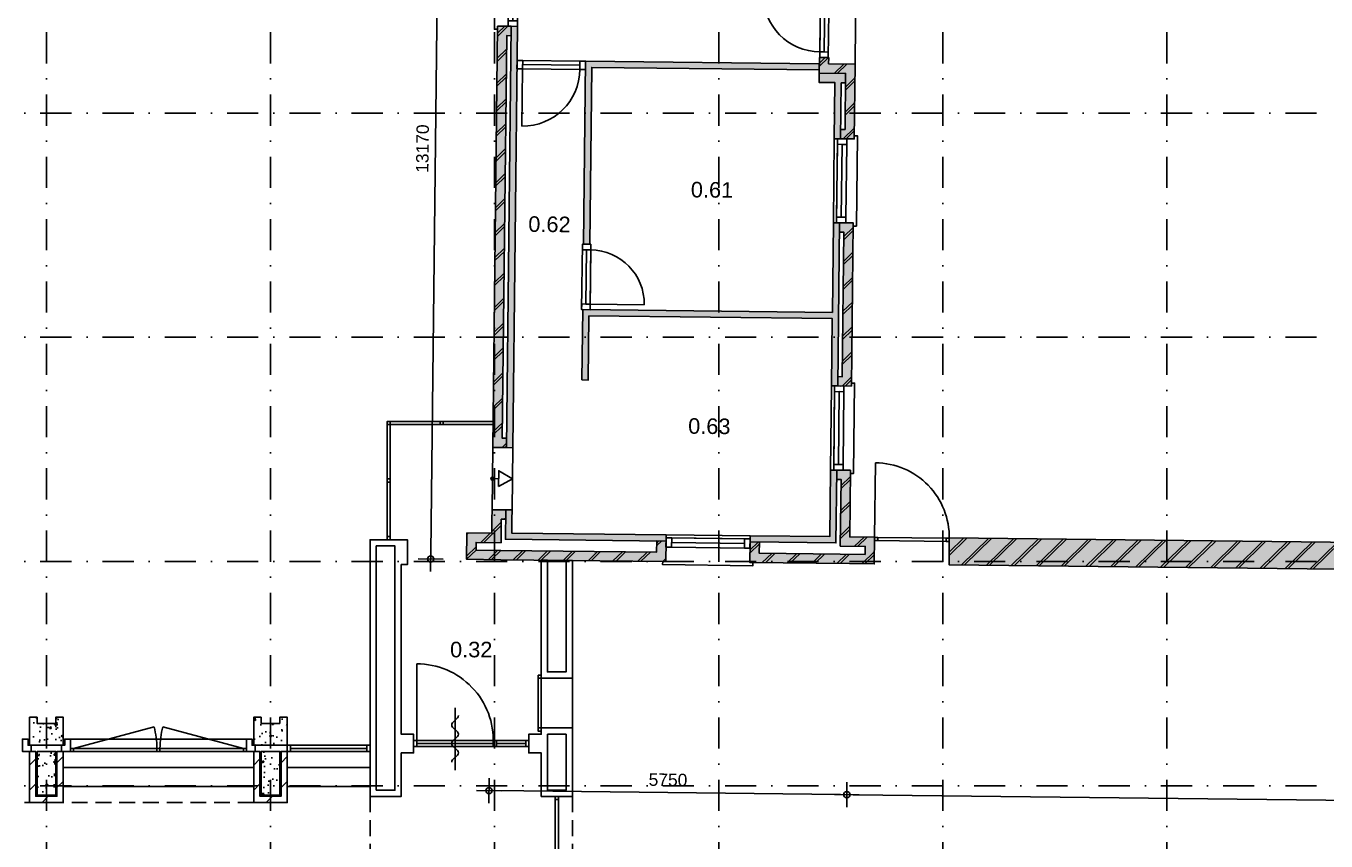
# Model space of a CAD drawing. Header units: millimetres. Extents: x -5500 to 79887, y -71178 to 5500.
# Tile 7 of 18: x 21272 to 42156, y -37487 to -24402. Entities that reach past the tile are written whole.
import ezdxf

# ---------------------------------------------------------------- set-up
doc = ezdxf.new("R2010")
doc.units = ezdxf.units.MM
doc.header["$LTSCALE"] = 100
doc.linetypes.add('DASHEDX2', pattern=[38.1, 25.4, -12.7])
doc.linetypes.add('p_stramien$0$DASHDOT', pattern=[1, 0.5, -0.25, 0, -0.25])
for name, color, linetype in [('A--A22--_BINNENWAND', 9, 'Continuous'), ('A--L21--_BUITENWAND', 4, 'Continuous'), ('A--L22--_BINNENWAND', 7, 'Continuous'), ('A--L28--_KONSTRUKTIES', 4, 'Continuous'), ('A--L31--_BUITENKOZIJN', 4, 'Continuous'), ('A--L32--_BINNENKOZIJN', 4, 'Continuous'), ('A--L45--_PLAFONDAFW', 9, 'Continuous'), ('A--L65--_BEVEILIGING', 1, 'Continuous'), ('A--L79--_VASTE-INRICHTING', 1, 'Continuous'), ('A--M$1A_MAATVOERING', 1, 'Continuous'), ('A--T$1A_0_25MM', 4, 'Continuous'), ('begane grond_deel 2$0$A--A21--_BUITENWAND', 9, 'Continuous'), ('begane grond_deel 2$0$A--A22--_BINNENWAND', 9, 'Continuous'), ('begane grond_deel 2$0$A--L21--_BUITENWAND', 2, 'Continuous'), ('begane grond_deel 2$0$A--L24--_TRAPPEN', 1, 'Continuous'), ('begane grond_deel 2$0$A--L31--_BUITENKOZIJN', 1, 'Continuous'), ('begane grond_deel 2$0$A--T$1A_0_25MM', 4, 'Continuous'), ('p_stramien$0$A--L$7A-_STRAMIEN', 250, 'p_stramien$0$DASHDOT')]:
    doc.layers.add(name, color=color, linetype=linetype)
doc.styles.add('begane grond_deel 2$0$TEXT-0_25', font='arial.ttf', dxfattribs={"height": 250})
doc.styles.add('TEXT-0_20', font='arial.ttf', dxfattribs={"height": 200})
doc.styles.add('TEXT-0_25', font='arial.ttf', dxfattribs={"height": 250})
doc.dimstyles.new('DIM-2', dxfattribs={"dimscale": 100, "dimtxt": 2, "dimasz": 1, "dimexe": 0, "dimexo": 0, "dimgap": 0, "dimtad": 0, "dimdec": 0, "dimzin": 0, "dimdsep": 46, "dimtxsty": 'TEXT-0_20', "dimblk1": 'MAATPUNT', "dimblk2": 'MAATPUNT', "dimsah": 1, "dimcen": 0, "dimse1": 1, "dimse2": 1, "dimclrd": 9, "dimclre": 1, "dimclrt": 2, "dimazin": 0, "dimtfac": 0.75, "dimtdec": 0, "dimtix": 1, "dimtmove": 2, "dimatfit": 3, "dimfxl": 0, "dimtvp": 1, "dimtolj": 1, "dimtzin": 0, "dimarcsym": 0})
pattern_1 = [(50, (0, 50), (364.3682, -31.878), [38.1, -419.1]), (355, (0, 50), (-70.4857, 382.1136), [30.48, -335.28]), (100.4514, (30.36, 47.34), (293.8828, 350.2353), [32.38, -356.1802]), (46.1842, (0, 151.6), (542.1585, -84.0837), [57.15, -628.65]), (96.6356, (45.2, 144.6), (474.8087, 494.852), [48.57, -534.27]), (351.1842, (0, 151.6), (474.808, 494.852), [45.72, -502.92]), (21, (50.8, 126.2), (303.2288, -204.5304), [38.1, -419.1]), (326, (50.8, 126.2), (123.6042, 368.3762), [30.48, -335.28]), (71.4514, (76.07, 109.16), (426.833, 163.8455), [32.38, -356.1802]), (37.5, (0, 50), (6.1772, 169.11008), [0, -331.216, 0, -340.36, 0, -336.55]), (7.5, (0, 50), (133.6393, 200.36115), [0, -194.056, 0, -323.596, 0, -128.27]), (327.5, (-113.28, 50), (271.1818, -11.45787), [0, -127, 0, -396.24, 0, -525.78]), (317.5, (-164.08, 50), (296.2586, 50.8533), [0, -165.1, 0, -263.144, 0, -373.38])]
pattern_2 = [(45, (0, 0), (-200, 200), [])]
pattern_3 = [(44.3514, (28751.47, -32919.44), (-197.7232, 202.2513), []), (44.3514, (28801.47, -32920), (-197.7232, 202.2513), [])]

# ---------------------------------------------------------------- blocks, each defined once
blk = doc.blocks.new('p_stramien')
at = {"layer": 'p_stramien$0$A--L$7A-_STRAMIEN', "ltscale": 10}
for points in [[(21600, 4500), (21600, -70400)], [(25200, 4500), (25200, -70400)], [(28800, 4500), (28800, -70400)], [(32400, 4500), (32400, -70400)], [(36000, 4500), (36000, -70400)], [(39600, 4500), (39600, -70400)], [(-4500.1, -25800), (42100, -25800)], [(-4500.1, -29400), (42100, -29400)], [(-4500.1, -33000), (42100, -33000)], [(-4500.1, -36600), (42100, -36600)]]:
    blk.add_lwpolyline(points, dxfattribs=at)
blk = doc.blocks.new('bi_koz_1330')
at = {"layer": 'A--L32--_BINNENKOZIJN', "color": 1}
for points in [[(50, 50), (0, 50), (0, -50), (50, -50)], [(50, -50), (1280, -50), (1280, 0), (50, 0)], [(1330, 50), (1280, 50), (1280, -50), (1330, -50)]]:
    blk.add_lwpolyline(points, close=True, dxfattribs=at)
at = {"layer": 'A--L32--_BINNENKOZIJN', "color": 9}
blk.add_lwpolyline([(50, 50), (1280, 50), (1280, 0), (50, 0)], close=True, dxfattribs=at)
blk.add_lwpolyline([(1280, -50), (1280, -1280)], dxfattribs=at)
blk.add_arc((1280, -50), 1230, 177.6703, 270, dxfattribs=at)
blk = doc.blocks.new('brand_zs')
at = {"layer": 'A--L65--_BEVEILIGING'}
blk.add_lwpolyline([(-298, 50, -0.198912), (-263, 35), (-185, -43, 0.414214), (-114, -43), (-35, 35, -0.414214), (35, 35), (114, -43, 0.414214), (185, -43), (263, 35, -0.414214), (334, 35), (412, -43, 0.203344), (448, -58)], format="xyb", dxfattribs=at)
blk.add_lwpolyline([(573, -4), (-427, -4)], dxfattribs=at)
blk = doc.blocks.new('MAATPUNT')
at = {"color": 9, "linetype": 'Continuous'}
for p, q in [((-2, 0), (2, 0)), ((0, 2), (0, -2))]:
    blk.add_line(p, q, dxfattribs=at)
at = {"color": 1, "linetype": 'Continuous'}
blk.add_circle((0, 0), 0.5, dxfattribs=at)
blk = doc.blocks.new('*D357')
at = {"layer": 'A--M$1A_MAATVOERING', "color": 9, "lineweight": -2}
blk.add_line((60677, -37040), (34559, -36744), dxfattribs=at)
at = {"layer": 'A--M$1A_MAATVOERING', "color": 9, "lineweight": -2, "xscale": 100, "yscale": 100, "zscale": 100}
for p, rotation in [((34459, -36743), 179.3513962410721), ((60777, -37041), 359.3513962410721)]:
    blk.add_blockref('MAATPUNT', p, dxfattribs=dict(at, rotation=rotation))
at = {"layer": 'A--M$1A_MAATVOERING', "color": 2, "insert": (47620, -36688), "char_height": 200, "attachment_point": 5, "rotation": 359.3514, "style": 'TEXT-0_20'}
blk.add_mtext('\\A1;26320', dxfattribs=at)
blk = doc.blocks.new('*D358')
at = {"layer": 'A--M$1A_MAATVOERING', "color": 9, "lineweight": -2}
blk.add_line((34359, -36742), (28809, -36679), dxfattribs=at)
at = {"layer": 'A--M$1A_MAATVOERING', "color": 9, "lineweight": -2, "xscale": 100, "yscale": 100, "zscale": 100}
for p, rotation in [((28709, -36678), 179.3513962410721), ((34459, -36743), 359.3513962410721)]:
    blk.add_blockref('MAATPUNT', p, dxfattribs=dict(at, rotation=rotation))
at = {"layer": 'A--M$1A_MAATVOERING', "color": 2, "insert": (31586, -36506), "char_height": 200, "attachment_point": 5, "rotation": 359.3514, "style": 'TEXT-0_20'}
blk.add_mtext('\\A1;5750', dxfattribs=at)
blk = doc.blocks.new('*D361')
at = {"layer": 'A--M$1A_MAATVOERING', "color": 9, "lineweight": -2}
blk.add_line((27921, -19889), (27774, -32858), dxfattribs=at)
at = {"layer": 'A--M$1A_MAATVOERING', "color": 9, "lineweight": -2, "xscale": 100, "yscale": 100, "zscale": 100}
for p, rotation in [((27922, -19789), 89.35139624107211), ((27773, -32958), 269.3513962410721)]:
    blk.add_blockref('MAATPUNT', p, dxfattribs=dict(at, rotation=rotation))
at = {"layer": 'A--M$1A_MAATVOERING', "color": 2, "insert": (27643, -26371), "char_height": 200, "attachment_point": 5, "rotation": 89.3514, "style": 'TEXT-0_20'}
blk.add_mtext('\\A1;13170', dxfattribs=at)
blk = doc.blocks.new('begane grond_deel 2$0$bi_d_koz_1050')
at = {"layer": 'begane grond_deel 2$0$A--L31--_BUITENKOZIJN', "color": 1}
for points in [[(-135, 0), (0, 0), (0, -90), (-135, -90)], [(-135, -960), (-67.5, -960), (-67.5, -90), (-135, -90)], [(-135, -960), (0, -960), (0, -1050), (-135, -1050)]]:
    blk.add_lwpolyline(points, close=True, dxfattribs=at)
at = {"layer": 'begane grond_deel 2$0$A--L31--_BUITENKOZIJN', "color": 9}
blk.add_lwpolyline([(-135, 0), (-135, -1050), (0, -1050), (0, 0)], close=True, dxfattribs=at)
blk.add_lwpolyline([(-135, -90), (-1005, -90)], dxfattribs=at)
blk.add_arc((-135, -90), 870, 180, 270, dxfattribs=at)
blk = doc.blocks.new('begane grond_deel 2$0$bu_d_koz_1100')
at = {"layer": 'begane grond_deel 2$0$A--L31--_BUITENKOZIJN', "color": 1}
for points in [[(-67.5, 0), (67.5, 0), (67.5, -90), (-67.5, -90)], [(-67.5, -1010), (0, -1010), (0, -90), (-67.5, -90)], [(-67.5, -1010), (67.5, -1010), (67.5, -1100), (-67.5, -1100)]]:
    blk.add_lwpolyline(points, close=True, dxfattribs=at)
at = {"layer": 'begane grond_deel 2$0$A--L31--_BUITENKOZIJN', "color": 9}
blk.add_lwpolyline([(-67.5, 0), (-67.5, -1100), (67.5, -1100), (67.5, 0)], close=True, dxfattribs=at)
blk.add_lwpolyline([(-67.5, -90), (-987.5, -90)], dxfattribs=at)
blk.add_arc((-67.5, -90), 920, 180, 270, dxfattribs=at)
blk = doc.blocks.new('begane grond_deel 2$0$bu_koz_1000_2')
at = {"layer": 'begane grond_deel 2$0$A--L31--_BUITENKOZIJN', "color": 1}
blk.add_lwpolyline([(0, -150), (0, 0)], dxfattribs=at)
for points in [[(0, 0), (0, -150), (90, -150), (90, 0)], [(90, 0), (910, 0), (910, -150), (90, -150)], [(910, 0), (910, -150), (1000, -150), (1000, 0)]]:
    blk.add_lwpolyline(points, close=True, dxfattribs=at)
at = {"layer": 'begane grond_deel 2$0$A--L31--_BUITENKOZIJN', "color": 9}
blk.add_lwpolyline([(90, -150), (910, -150), (910, -75), (90, -75)], close=True, dxfattribs=at)

msp = doc.modelspace()

# ---------------------------------------------------------------- hatches: boundary and pattern name
at = {"layer": 'A--A22--_BINNENWAND'}
h = msp.add_hatch(dxfattribs=at)
h.set_pattern_fill('CONCRETE2', color=256, scale=25, style=0)
h.set_pattern_definition(pattern_1)
h.paths.add_polyline_path([(21450, -35500), (21330, -35500), (21330, -35950), (21870, -35950), (21870, -35500), (21750, -35500), (21750, -35600), (21450, -35600)])
h = msp.add_hatch(dxfattribs=at)
h.set_pattern_fill('CONCRETE2', color=256, scale=25, style=0)
h.set_pattern_definition(pattern_1)
h.paths.add_polyline_path([(25050, -35500), (24930, -35500), (24930, -35950), (25470, -35950), (25470, -35500), (25350, -35500), (25350, -35600), (25050, -35600)])
h = msp.add_hatch(dxfattribs=at)
h.set_pattern_fill('KALKZANDSTEEN', color=256, scale=100, style=0)
h.set_pattern_definition(pattern_2)
h.paths.add_polyline_path([(21330, -36050), (21330, -36870), (21870, -36870), (21870, -36050), (21770, -36050), (21770, -36770), (21430, -36770), (21430, -36050)])
h = msp.add_hatch(dxfattribs=at)
h.set_pattern_fill('CONCRETE2', color=256, scale=25, style=0)
h.paths.add_polyline_path([(21450, -36050), (21450, -36750), (21750, -36750), (21750, -36050)])
h = msp.add_hatch(dxfattribs=at)
h.set_pattern_fill('KALKZANDSTEEN', color=256, scale=100, style=0)
h.set_pattern_definition(pattern_2)
h.paths.add_polyline_path([(24930, -36050), (24930, -36870), (25470, -36870), (25470, -36050), (25370, -36050), (25370, -36770), (25030, -36770), (25030, -36050)])
h = msp.add_hatch(dxfattribs=at)
h.set_pattern_fill('CONCRETE2', color=256, scale=25, style=0)
h.paths.add_polyline_path([(25050, -36050), (25050, -36750), (25350, -36750), (25350, -36050)])
at = {"layer": 'begane grond_deel 2$0$A--A21--_BUITENWAND'}
for points in [[(29067.9, -24407.5), (28847.9, -24405), (28771.3, -31169.6), (28991.3, -31172), (28993, -31022.1), (28923, -31021.3), (28996.2, -24556.7), (29066.2, -24557.5)], [(34016.4, -25008.5), (34015.2, -25108.5), (34014.7, -25158.5), (34439.6, -25163.3), (34437.9, -25313.3), (34429.5, -26063.3), (34359.5, -26062.5), (34357.8, -26212.5), (34407.8, -26213), (34457.8, -26213.6), (34577.7, -26215), (34591.3, -25015), (34166.4, -25010.2), (34167.5, -24910.2), (34017.5, -24908.5)], [(34562.5, -27564.9), (34342.5, -27562.4), (34340.8, -27712.4), (34410.8, -27713.2), (34384.5, -30033), (34314.5, -30032.2), (34312.8, -30182.2), (34532.8, -30184.7)], [(32900.6, -33016.4), (34500.5, -33034.5), (34900.5, -33039.1), (34905.4, -32609.1), (34505.4, -32604.6), (34517.5, -31534.6), (34397.5, -31533.3), (34297.5, -31532.1), (34295.8, -31682.1), (34365.8, -31682.9), (34353.7, -32752.8), (34753.7, -32757.4), (34752.2, -32887.4), (34352.2, -32882.8), (33052.3, -32868.1), (33054.4, -32688.1), (32904.4, -32686.4), (32903.2, -32786.4)], [(31402.4, -32849.4), (28902.6, -32821.1), (28502.6, -32816.6), (28504, -32693.6), (28904, -32698.2), (28908.3, -32321.2), (28978.3, -32322), (28980, -32172), (28760, -32169.5), (28758.3, -32319.5), (28755.7, -32546.5), (28355.7, -32542), (28350.9, -32964.9), (28900.9, -32971.1), (31550.7, -33001.1), (31553.3, -32771.1), (31554.5, -32671.2), (31404.5, -32669.5)]]:
    msp.add_hatch(color=8, dxfattribs=at).paths.add_polyline_path(points)
h = msp.add_hatch(dxfattribs=at)
h.set_pattern_fill('BAKSTEEN', color=256, scale=100, angle=359.3514, style=0)
h.set_pattern_definition(pattern_3)
h.paths.add_polyline_path([(34562.5, -27564.9), (34342.5, -27562.4), (34340.8, -27712.4), (34410.8, -27713.2), (34384.5, -30033), (34314.5, -30032.2), (34312.8, -30182.2), (34532.8, -30184.7)])
h = msp.add_hatch(color=8, dxfattribs=at)
h.paths.add_polyline_path([(36105.3, -32622.7), (36100.4, -33052.6), (55744.2, -33275), (55748.4, -32900), (55749, -32850.1), (55753.2, -32475.1), (54953.3, -32466), (54949.1, -32836)])
h.paths.add_polyline_path([(55101.6, -32617.7), (55601.5, -32623.4), (55595.9, -33123.3), (55095.9, -33117.7)], flags=16)
at = {"layer": 'begane grond_deel 2$0$A--A22--_BINNENWAND'}
h = msp.add_hatch(dxfattribs=at)
h.set_pattern_fill('BAKSTEEN', color=256, scale=100, angle=359.3514, style=0)
h.set_pattern_definition(pattern_3)
h.paths.add_polyline_path([(29067.9, -24407.5), (28847.9, -24405), (28771.3, -31169.6), (28991.3, -31172), (28993, -31022.1), (28923, -31021.3), (28996.2, -24556.7), (29066.2, -24557.5)])
for points in [[(29160.1, -25088.6), (29161.7, -24953.6), (29167.8, -24408.6), (29067.9, -24407.5), (29066.2, -24557.5), (28993, -31022.1), (28991.3, -31172), (29091.3, -31173.2)], [(30328.3, -27907), (30360.5, -25067.2), (34015.2, -25108.5), (34016.4, -25008.5), (30261.6, -24966), (30260.1, -25101), (30228.3, -27905.8)], [(34357.8, -26212.5), (34359.5, -26062.5), (34367.9, -25312.5), (34437.9, -25313.3), (34439.6, -25163.3), (34014.7, -25158.5), (34013, -25308.5), (34268, -25311.4), (34257.8, -26211.3)], [(34312.8, -30182.2), (34314.5, -30032.2), (34340.8, -27712.4), (34342.5, -27562.4), (34292.5, -27561.8), (34242.5, -27561.3), (34226.2, -29001.2), (30216.4, -28955.8), (30203.6, -30085.7), (30303.6, -30086.8), (30315.3, -29056.9), (34225, -29101.2), (34212.8, -30181.1), (34262.8, -30181.7)], [(32904.4, -32686.4), (33054.4, -32688.1), (34284.3, -32702.1), (34295.8, -31682.1), (34297.5, -31532.1), (34247.5, -31531.6), (34197.5, -31531), (34185.4, -32600.9), (32905.5, -32586.4), (32904.9, -32636.4)], [(29079.9, -32173.1), (28980, -32172), (28978.3, -32322), (28974.6, -32642), (31404.5, -32669.5), (31554.5, -32671.2), (31555, -32621.2), (31555.6, -32571.2), (29075.8, -32543.1), (29078.2, -32323.1)]]:
    msp.add_hatch(color=256, dxfattribs=at).paths.add_polyline_path(points)
h = msp.add_hatch(dxfattribs=at)
h.set_pattern_fill('BAKSTEEN', color=256, scale=100, angle=359.3514, style=0)
h.set_pattern_definition(pattern_3)
h.paths.add_polyline_path([(34016.4, -25008.5), (34015.2, -25108.5), (34014.7, -25158.5), (34439.6, -25163.3), (34437.9, -25313.3), (34429.5, -26063.3), (34359.5, -26062.5), (34357.8, -26212.5), (34407.8, -26213), (34457.8, -26213.6), (34577.7, -26215), (34591.3, -25015), (34166.4, -25010.2), (34167.5, -24910.2), (34017.5, -24908.5)])
h = msp.add_hatch(dxfattribs=at)
h.set_pattern_fill('BAKSTEEN', color=256, scale=100, angle=359.3514, style=0)
h.set_pattern_definition(pattern_3)
h.paths.add_polyline_path([(34442.5, -27563.5), (34342.5, -27562.4), (34340.8, -27712.4), (34410.8, -27713.2), (34384.5, -30033), (34314.5, -30032.2), (34312.8, -30182.2), (34532.8, -30184.7), (34562.5, -27564.9)])
h = msp.add_hatch(dxfattribs=at)
h.set_pattern_fill('BAKSTEEN', color=256, scale=100, angle=359.3514, style=0)
h.set_pattern_definition(pattern_3)
h.paths.add_polyline_path([(32900.6, -33016.4), (34500.5, -33034.5), (34900.5, -33039.1), (34905.4, -32609.1), (34505.4, -32604.6), (34517.5, -31534.6), (34397.5, -31533.3), (34297.5, -31532.1), (34295.8, -31682.1), (34365.8, -31682.9), (34353.7, -32752.8), (34753.7, -32757.4), (34752.2, -32887.4), (34352.2, -32882.8), (33052.3, -32868.1), (33054.4, -32688.1), (32904.4, -32686.4), (32903.2, -32786.4)])
h = msp.add_hatch(dxfattribs=at)
h.set_pattern_fill('BAKSTEEN', color=256, scale=100, angle=359.3514, style=0)
h.set_pattern_definition(pattern_3)
h.paths.add_polyline_path([(31402.4, -32849.4), (28902.6, -32821.1), (28502.6, -32816.6), (28504, -32693.6), (28904, -32698.2), (28908.3, -32321.2), (28978.3, -32322), (28980, -32172), (28760, -32169.5), (28758.3, -32319.5), (28755.7, -32546.5), (28355.7, -32542), (28350.9, -32964.9), (28900.9, -32971.1), (31550.7, -33001.1), (31553.3, -32771.1), (31554.5, -32671.2), (31404.5, -32669.5)])
h = msp.add_hatch(dxfattribs=at)
h.set_pattern_fill('BAKSTEEN', color=256, scale=100, angle=359.3514, style=0)
h.set_pattern_definition(pattern_3)
h.paths.add_polyline_path([(36105.3, -32622.7), (36100.4, -33052.6), (55744.2, -33275), (55748.4, -32900), (55749, -32850.1), (55753.2, -32475.1), (54953.3, -32466), (54949.1, -32836)])
h.paths.add_polyline_path([(55101.6, -32617.7), (55601.5, -32623.4), (55595.9, -33123.3), (55095.9, -33117.7)], flags=16)

# ---------------------------------------------------------------- linework, layer by layer
at = {"layer": 'A--L21--_BUITENWAND', "color": 2}
for points in [[(26800, -36772.4), (27300, -36772.4), (27300, -36072.4), (27500, -36072.4), (27500, -35772.4), (27300, -35772.4), (27300, -33050), (27400, -33050), (27400, -32650), (26800, -32650), (26800, -36772.4)], [(26900, -36672.4), (27200, -36672.4), (27200, -32750), (26900, -32750)], [(29550, -36772.4), (30050, -36772.4), (30050, -35672.4), (29550, -35672.4), (29550, -35772.4), (29350, -35772.4), (29350, -36072.4), (29550, -36072.4)], [(29650, -35772.4), (29950, -35772.4), (29950, -36672.4), (29650, -36672.4)]]:
    msp.add_lwpolyline(points, close=True, dxfattribs=at)
msp.add_lwpolyline([(29550, -34872.4), (30050, -34872.4), (30050, -32984.1), (29950, -32983), (29950, -34772.4), (29650, -34772.4), (29650, -32979.6), (29549.9, -32978.5), (29550, -34872.4)], dxfattribs=at)
at = {"layer": 'A--L21--_BUITENWAND', "color": 1}
msp.add_lwpolyline([(29550, -34872.4), (30050, -34872.4), (30050, -35672.4), (29550, -35672.4), (29550, -34872.4)], dxfattribs=at)
at = {"layer": 'A--L22--_BINNENWAND', "color": 2}
for points in [[(21330, -36050), (21330, -36870), (21870, -36870), (21870, -36050), (21770, -36050), (21770, -36770), (21430, -36770), (21430, -36050)], [(24930, -36050), (24930, -36870), (25470, -36870), (25470, -36050), (25370, -36050), (25370, -36770), (25030, -36770), (25030, -36050)]]:
    msp.add_lwpolyline(points, close=True, dxfattribs=at)
at = {"layer": 'A--L28--_KONSTRUKTIES', "color": 3}
for points in [[(21450, -35500), (21330, -35500), (21330, -35950), (21870, -35950), (21870, -35500), (21750, -35500), (21750, -35600), (21450, -35600)], [(25050, -35500), (24930, -35500), (24930, -35950), (25470, -35950), (25470, -35500), (25350, -35500), (25350, -35600), (25050, -35600)], [(21450, -36050), (21450, -36750), (21750, -36750), (21750, -36050)], [(25050, -36050), (25050, -36750), (25350, -36750), (25350, -36050)]]:
    msp.add_lwpolyline(points, close=True, dxfattribs=at)
at = {"layer": 'A--L31--_BUITENKOZIJN', "color": 1}
for points in [[(27075, -30800), (27075, -30750), (27125, -30750), (27125, -30800)], [(27925, -30800), (27925, -30750), (27975, -30750), (27975, -30800)], [(27075, -31725), (27075, -31675), (27125, -31675), (27125, -31725)], [(27075, -32650), (27075, -32600), (27125, -32600), (27125, -32650)], [(29500, -34822.4), (29500, -34872.4), (29550, -34872.4), (29550, -34822.4)], [(29500, -35672.4), (29500, -35722.4), (29550, -35722.4), (29550, -35672.4)], [(29350, -35972.4), (29300, -35972.4), (29300, -35872.4), (29350, -35872.4)], [(21985, -36000), (22035, -36000), (22035, -36050), (21985, -36050)], [(23375, -36050), (23375, -36000), (23425, -36000), (23425, -36050)], [(24765, -36050), (24765, -36000), (24815, -36000), (24815, -36050)], [(25520, -35950), (25470, -35950), (25470, -36050), (25520, -36050)], [(26800, -35950), (26750, -35950), (26750, -36050), (26800, -36050)], [(29775, -36772.4), (29775, -36822.4), (29825, -36822.4), (29825, -36772.4)]]:
    msp.add_lwpolyline(points, close=True, dxfattribs=at)
at = {"layer": 'A--L31--_BUITENKOZIJN', "color": 9}
for points in [[(27075, -30750), (27075, -32600)], [(27075, -30750), (28775, -30750)], [(27075, -30800), (28775, -30800)], [(27125, -30750), (27125, -32600)], [(29500, -35722.4), (29500, -34872.4)], [(29550, -35722.4), (29550, -34872.4)], [(22035, -36000), (23329.3, -35653.2)], [(24765, -36000), (23470.7, -35653.2)], [(29775, -39950), (29775, -36772.4)], [(29825, -39950), (29825, -36772.4)]]:
    msp.add_lwpolyline(points, dxfattribs=at)
at = {"layer": 'A--L31--_BUITENKOZIJN', "color": 1}
for points in [[(21355, -35950), (21305, -35950), (21305, -35850), (21215, -35850), (21215, -36050), (21355, -36050), (21355, -35950)], [(21845, -35950), (21895, -35950), (21895, -35850), (21985, -35850), (21985, -36050), (21845, -36050), (21845, -35950)], [(24955, -35950), (24905, -35950), (24905, -35850), (24815, -35850), (24815, -36050), (24955, -36050), (24955, -35950)]]:
    msp.add_lwpolyline(points, dxfattribs=at)
at = {"layer": 'A--L31--_BUITENKOZIJN', "color": 9}
for points in [[(24815, -35850), (21985, -35850), (21985, -36050), (24815, -36050)], [(28830, -35872.4), (29300, -35872.4), (29300, -35922.4), (28830, -35922.4)], [(21985, -36000), (24815, -36000), (24815, -36050), (21985, -36050)], [(25520, -35950), (26750, -35950), (26750, -36000), (25520, -36000)], [(25520, -36050), (26750, -36050), (26750, -36000), (25520, -36000)], [(28830, -35922.4), (29300, -35922.4), (29300, -35972.4), (28830, -35972.4)]]:
    msp.add_lwpolyline(points, close=True, dxfattribs=at)
for centre, start, end in [((22035, -36000), 0, 15), ((24765, -36000), 165, 180)]:
    msp.add_arc(centre, 1340, start, end, dxfattribs=at)
at = {"layer": 'A--L45--_PLAFONDAFW', "linetype": 'DASHEDX2', "ltscale": 0.1}
for points in [[(24930, -36870), (14350, -36870)], [(26800, -36772.4), (26800, -47227.6)], [(30050, -36772.4), (30050, -40550)]]:
    msp.add_lwpolyline(points, dxfattribs=at)
at = {"layer": 'A--L79--_VASTE-INRICHTING', "color": 1}
for points in [[(24930, -36610), (21870, -36610), (21870, -36310), (24930, -36310)], [(26800, -36610), (25470, -36610), (25470, -36310), (26800, -36310)]]:
    msp.add_lwpolyline(points, close=True, dxfattribs=at)
at = {"layer": 'begane grond_deel 2$0$A--L21--_BUITENWAND'}
for points in [[(29067.9, -24407.5), (28847.9, -24405), (28771.3, -31169.6), (28991.3, -31172), (28993, -31022.1), (28923, -31021.3), (28996.2, -24556.7), (29066.2, -24557.5)], [(28991.3, -31172), (29091.3, -31173.2), (29167.8, -24408.6), (29067.9, -24407.5)], [(30328.3, -27907), (30360.5, -25067.2), (34015.2, -25108.5), (34016.4, -25008.5), (30261.6, -24966), (30228.3, -27905.8)], [(34166.4, -25010.2), (34591.3, -25015), (34577.7, -26215), (34357.8, -26212.5), (34359.5, -26062.5), (34429.5, -26063.3), (34439.6, -25163.3), (34014.7, -25158.5), (34017.5, -24908.5), (34167.5, -24910.2)], [(34367.9, -25312.5), (34357.8, -26212.5), (34257.8, -26211.3), (34268, -25311.4), (34013, -25308.5), (34014.7, -25158.5), (34439.6, -25163.3), (34437.9, -25313.3)], [(30203.6, -30085.7), (30216.4, -28955.8), (34226.2, -29001.2), (34242.5, -27561.3), (34342.5, -27562.4), (34312.8, -30182.2), (34212.8, -30181.1), (34225, -29101.2), (30315.3, -29056.9), (30303.6, -30086.8)], [(34342.5, -27562.4), (34562.5, -27564.9), (34532.8, -30184.7), (34312.8, -30182.2), (34314.5, -30032.2), (34384.5, -30033), (34410.8, -27713.2), (34340.8, -27712.4)], [(34500.5, -33034.5), (32900.6, -33016.4), (32904.4, -32686.4), (33054.4, -32688.1), (33052.3, -32868.1), (34352.2, -32882.8), (34752.2, -32887.4), (34753.7, -32757.4), (34353.7, -32752.8), (34365.8, -31682.9), (34295.8, -31682.1), (34297.5, -31532.1), (34517.5, -31534.6), (34505.4, -32604.6), (34905.4, -32609.1), (34900.5, -33039.1)], [(34197.5, -31531), (34297.5, -31532.1), (34284.3, -32702.1), (32904.4, -32686.4), (32905.5, -32586.4), (34185.4, -32600.9), (34197.5, -31531)], [(36105.3, -32622.7), (36100.4, -33052.6), (55744.2, -33275), (55753.2, -32475.1), (54953.3, -32466), (54949.1, -32836)]]:
    msp.add_lwpolyline(points, close=True, dxfattribs=at)
for points in [[(28900.9, -32971.1), (28350.9, -32964.9), (28355.7, -32542), (28755.7, -32546.5), (28758.3, -32319.5), (28760, -32169.5), (28980, -32172), (28978.3, -32322), (28908.3, -32321.2), (28904, -32698.2), (28504, -32693.6), (28502.6, -32816.6), (28902.6, -32821.1)], [(28980, -32172), (29079.9, -32173.1), (29078.2, -32323.1), (29075.8, -32543.1), (31555.6, -32571.2), (31554.5, -32671.2), (28974.6, -32642), (28980, -32172)], [(28902.6, -32821.1), (31402.4, -32849.4), (31404.5, -32669.5), (31554.5, -32671.2), (31550.7, -33001.1), (28900.9, -32971.1)]]:
    msp.add_lwpolyline(points, dxfattribs=at)
at = {"layer": 'begane grond_deel 2$0$A--L24--_TRAPPEN'}
msp.add_lwpolyline([(34606, -23715.1), (34591.3, -25015)], dxfattribs=at)
msp.add_lwpolyline([(28771.3, -31169.6), (29091.3, -31173.2), (29079.9, -32173.1), (28760, -32169.5)], close=True, dxfattribs=at)
at = {"layer": 'begane grond_deel 2$0$A--L24--_TRAPPEN', "color": 9}
msp.add_lwpolyline([(28765.6, -31669.5), (28866.3, -31670.7)], dxfattribs=at)
msp.add_lwpolyline([(28864.9, -31797.3), (29085.6, -31673.1), (28867.8, -31544.1)], close=True, dxfattribs=at)
msp.add_circle((28766.1, -31669.5), 25, dxfattribs=at)
at = {"layer": 'begane grond_deel 2$0$A--L31--_BUITENKOZIJN'}
for points in [[(28847.3, -24455), (28797.3, -24454.4), (28809.8, -23354.3), (28859.8, -23354.9)], [(34561.9, -27614.9), (34611.9, -27615.4), (34628.3, -26165.3), (34578.3, -26164.8)], [(34517, -31584.6), (34567, -31585.2), (34583.4, -30135.1), (34533.4, -30134.5)], [(31500.7, -33000.6), (31500.2, -33050.6), (32950.3, -33067), (32950.8, -33017)]]:
    msp.add_lwpolyline(points, dxfattribs=at)
for points in [[(34257.8, -26211.3), (34307.8, -26211.9), (34292.5, -27561.8), (34242.5, -27561.3)], [(34212.8, -30181.1), (34262.8, -30181.7), (34247.5, -31531.6), (34197.5, -31531)], [(31555.6, -32571.2), (32905.5, -32586.4), (32904.9, -32636.4), (31555, -32621.2)]]:
    msp.add_lwpolyline(points, close=True, dxfattribs=at)
at = {"layer": 'begane grond_deel 2$0$A--L31--_BUITENKOZIJN', "color": 1}
for points in [[(34407.8, -26213), (34257.8, -26211.3)], [(34362.8, -30182.8), (34212.8, -30181.1)], [(32903.2, -32786.4), (32904.9, -32636.4)]]:
    msp.add_lwpolyline(points, dxfattribs=at)
for points in [[(34306.7, -26301.9), (34293.5, -27471.8), (34443.5, -27473.5), (34456.7, -26303.6)], [(34307.8, -26211.9), (34457.8, -26213.6), (34456.7, -26303.6), (34306.7, -26301.9)], [(34293.5, -27471.8), (34443.5, -27473.5), (34442.5, -27563.5), (34292.5, -27561.8)], [(34261.8, -30271.6), (34248.6, -31441.6), (34398.5, -31443.3), (34411.8, -30273.3)], [(34262.8, -30181.7), (34412.8, -30183.4), (34411.8, -30273.3), (34261.8, -30271.6)], [(34248.6, -31441.6), (34398.5, -31443.3), (34397.5, -31533.3), (34247.5, -31531.6)], [(31645, -32622.2), (31643.3, -32772.2), (31553.3, -32771.1), (31555, -32621.2)], [(32815, -32635.4), (31645, -32622.2), (31643.3, -32772.2), (32813.3, -32785.4)], [(32904.9, -32636.4), (32903.2, -32786.4), (32813.3, -32785.4), (32815, -32635.4)], [(34904.8, -32664.1), (34905.3, -32614.1), (34955.3, -32614.7), (34954.8, -32664.6)], [(36054.7, -32677.1), (36055.3, -32627.1), (36105.2, -32627.7), (36104.7, -32677.7)]]:
    msp.add_lwpolyline(points, close=True, dxfattribs=at)
at = {"layer": 'begane grond_deel 2$0$A--L31--_BUITENKOZIJN', "color": 9}
for points in [[(34456.7, -26303.6), (34443.5, -27473.5), (34368.5, -27472.7), (34381.7, -26302.8)], [(34411.8, -30273.3), (34398.5, -31443.3), (34323.6, -31442.4), (34336.8, -30272.5)], [(32813.3, -32785.4), (31643.3, -32772.2), (31644.2, -32697.2), (32814.1, -32710.4)], [(34905.3, -32614.1), (36105.2, -32627.7), (36104.7, -32677.7), (34904.8, -32664.1)]]:
    msp.add_lwpolyline(points, close=True, dxfattribs=at)
msp.add_lwpolyline([(34905.3, -32614.1), (34918.9, -31414.2)], dxfattribs=at)
msp.add_arc((34905.3, -32614.1), 1200, 359.11267, 89.3514, dxfattribs=at)

# ---------------------------------------------------------------- block references
msp.add_blockref('p_stramien', (0, 0))
for name, p, rotation in [('begane grond_deel 2$0$bu_koz_1000_2', (29179.2, -23408.7), 269.3513962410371), ('begane grond_deel 2$0$bu_d_koz_1100', (34104.9, -23809.5), 359.3513962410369), ('begane grond_deel 2$0$bu_d_koz_1100', (29160.9, -25021.1), 89.3513962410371), ('begane grond_deel 2$0$bi_d_koz_1050', (30198.9, -28955.6), 179.3513962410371), ('brand_zs', (28160.7, -35922.4), 90)]:
    msp.add_blockref(name, p, dxfattribs=dict(rotation=rotation))
at = {"layer": 'A--L22--_BINNENWAND', "color": 2, "rotation": 180}
msp.add_blockref('bi_koz_1330', (28830, -35922.4), dxfattribs=at)

# ---------------------------------------------------------------- texts
at = {"layer": 'A--T$1A_0_25MM', "insert": (28425, -34415.4), "char_height": 100, "width": 708.694, "attachment_point": 5, "style": 'TEXT-0_25'}
msp.add_mtext('\\H2.5x;0.32', dxfattribs=at)
at = {"layer": 'begane grond_deel 2$0$A--T$1A_0_25MM', "char_height": 100, "width": 708.694, "attachment_point": 5, "rotation": 359.3514, "style": 'begane grond_deel 2$0$TEXT-0_25'}
for s, insert in [('\\H2.5x;0.61', (32293.3, -27034.2)), ('\\H2.5x;0.62', (29681.9, -27587.1)), ('\\H2.5x;0.63', (32250.4, -30828.9))]:
    msp.add_mtext(s, dxfattribs=dict(at, insert=insert))

# ---------------------------------------------------------------- dimensions: what is measured, and where the dimension line sits
at = {"layer": 'A--M$1A_MAATVOERING'}
for base, p1, p2, angle, picture, middle in [((27772.9, -32958.4), (28900, -19800.3), (28750.9, -32969.4), 89.3514, '*D361', (27643.2, -26371.5)), ((28708.9, -36677.9), (34500.5, -33034.5), (28750.9, -32969.4), 359.3514, '*D358', (31586.1, -36506.2)), ((34458.6, -36743), (60818.9, -33332.5), (34500.5, -33034.5), 359.3514, '*D357', (47620, -36687.7))]:
    dim = msp.add_linear_dim(base=base, p1=p1, p2=p2, angle=angle, dimstyle='DIM-2', dxfattribs=at)
    dim.commit()
    dim.dimension.update_dxf_attribs({"geometry": picture, "text_midpoint": middle})

doc.saveas('drawing.dxf')
